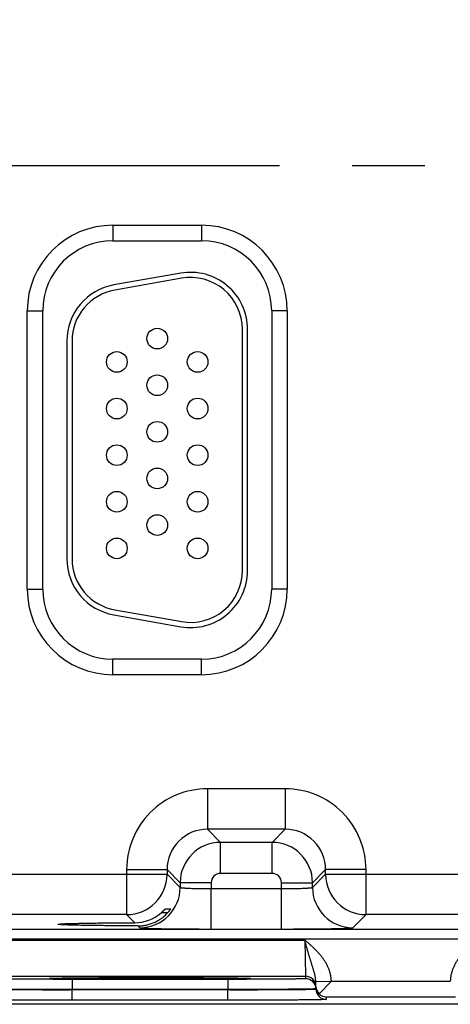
# Model space of a CAD drawing. Header units: inches. Extents: x 0 to 34, y 0 to 22.
# Tile 25 of 118: x 11 to 11.9, y 14.4 to 16.3. Entities that reach past the tile are written whole.
import ezdxf

# ---------------------------------------------------------------- set-up
doc = ezdxf.new("R2010")
doc.units = ezdxf.units.IN
doc.header["$LTSCALE"] = 1.87
doc.header["$MEASUREMENT"] = 0
doc.linetypes.add('CENTER', pattern=[0.6, 0.375, -0.075, 0.075, -0.075])
doc.layers.get('0').update_dxf_attribs({"linetype": 'CONTINUOUS'})
doc.layers.add('02___PRT_ALL_AXES', color=7, linetype='CONTINUOUS')
doc.layers.add('DIMENSIONS', color=7, linetype='CONTINUOUS')
doc.styles.get("Standard").update_dxf_attribs({"font": 'txt', "width": 0.8})
doc.dimstyles.new('DIMSTYLE_1', dxfattribs={"dimtxt": 0.125, "dimasz": 0.18, "dimexe": 0.18, "dimexo": 0.0625, "dimgap": 0.09, "dimtad": 0, "dimtih": 1, "dimtoh": 1, "dimzin": 4, "dimdsep": 46, "dimtxsty": 'STANDARD', "dimblk": '_FILLED', "dimblk1": '_FILLED', "dimblk2": '_FILLED', "dimcen": 0.09, "dimadec": 0, "dimazin": 0, "dimtp": 0.01, "dimtm": 0.01, "dimtfac": 1, "dimtofl": 0, "dimtmove": 0, "dimatfit": 3, "dimldrblk": '_FILLED', "dimfxl": 1, "dimtolj": 1, "dimtzin": 4, "dimarcsym": 0})

# ---------------------------------------------------------------- blocks, each defined once
blk = doc.blocks.new('*D13')
at = {"layer": 'DIMENSIONS', "color": 2, "linetype": 'CONTINUOUS'}
blk.add_line((12.69, 16.2021), (12.69, 18.551), dxfattribs=at)
at = {"layer": 'DIMENSIONS', "color": 2, "linetype": 'CONTINUOUS', "insert": (12.6275, 18.6135), "char_height": 0.125, "width": 1.225, "attachment_point": 1, "rotation": 90, "line_spacing_factor": 0.9}
blk.add_mtext('6.99{\\Ftxt.shx;\\W1.000000;\\H0.125000; }[177.6]', dxfattribs=at)
blk = doc.blocks.new('_FILLED')
at = {"color": 0, "linetype": 'BYBLOCK'}
blk.add_solid([(0, 0), (-1, 0.174), (-1, -0.174)], dxfattribs=at)
blk = doc.blocks.new('*D14')
at = {"layer": 'DIMENSIONS', "color": 2, "linetype": 'CONTINUOUS'}
blk.add_line((16.41, 16.2021), (16.41, 18.551), dxfattribs=at)
at = {"layer": 'DIMENSIONS', "color": 2, "linetype": 'CONTINUOUS', "insert": (16.3475, 18.6135), "char_height": 0.125, "width": 1.325, "attachment_point": 1, "rotation": 90, "line_spacing_factor": 0.9}
blk.add_mtext('10.71{\\Ftxt.shx;\\W1.000000;\\H0.125000; }[272.1]', dxfattribs=at)

msp = doc.modelspace()

# ---------------------------------------------------------------- linework, layer by layer
at = {"color": 7, "linetype": 'CONTINUOUS'}
for p, q in [((11.2095, 15.8991), (11.2095, 15.8691)), ((11.2095, 15.8991), (11.3805, 15.8991)), ((11.3805, 15.8991), (11.3805, 15.8691)), ((11.2095, 15.8691), (11.3805, 15.8691)), ((11.3404, 15.8064), (11.2114, 15.7836)), ((11.3422, 15.7965), (11.2132, 15.7738)), ((11.044, 15.1965), (11.044, 15.7335)), ((11.044, 15.7335), (11.074, 15.7335)), ((11.074, 15.1965), (11.074, 15.7335)), ((11.5461, 15.7335), (11.5161, 15.7335)), ((11.5161, 15.7335), (11.5161, 15.1965)), ((11.5461, 15.7335), (11.5461, 15.1965)), ((11.4595, 15.232), (11.4595, 15.698)), ((11.4695, 15.232), (11.4695, 15.698)), ((11.1205, 15.6753), (11.1205, 15.2548)), ((11.1305, 15.6753), (11.1305, 15.2548)), ((11.044, 15.1965), (11.074, 15.1965)), ((11.5461, 15.1965), (11.5161, 15.1965)), ((11.2132, 15.1563), (11.3422, 15.1336)), ((11.2114, 15.1465), (11.3404, 15.1237)), ((11.3805, 15.061), (11.2095, 15.061)), ((11.2095, 15.031), (11.2095, 15.061)), ((11.3805, 15.031), (11.3805, 15.061)), ((11.3805, 15.031), (11.2095, 15.031)), ((11.5422, 14.8107), (11.3919, 14.8107)), ((11.3919, 14.8107), (11.3919, 14.7327)), ((11.5422, 14.8107), (11.5422, 14.7327)), ((11.5422, 14.7327), (11.3919, 14.7327)), ((11.3919, 14.7327), (11.4173, 14.7073)), ((11.5422, 14.7327), (11.5168, 14.7073)), ((11.5168, 14.7073), (11.4173, 14.7073)), ((11.4173, 14.6473), (11.4173, 14.7073)), ((11.5168, 14.6473), (11.5168, 14.7073)), ((10.6902, 14.6457), (11.3139, 14.6457)), ((11.2359, 14.6547), (11.3139, 14.6547)), ((11.2359, 14.6547), (11.2359, 14.5677)), ((11.3139, 14.6547), (11.3393, 14.6293)), ((11.3139, 14.6547), (11.3139, 14.6457)), ((11.3139, 14.6457), (11.3393, 14.6203)), ((11.5168, 14.6473), (11.4173, 14.6473)), ((11.6202, 14.6547), (11.5948, 14.6293)), ((11.5948, 14.6203), (11.6202, 14.6457)), ((11.6982, 14.6547), (11.6202, 14.6547)), ((11.6202, 14.6457), (11.6202, 14.6547)), ((11.6202, 14.6457), (12.2439, 14.6457)), ((11.6982, 14.5677), (11.6982, 14.6547)), ((11.3993, 14.6293), (11.3393, 14.6293)), ((11.3393, 14.6293), (11.3393, 14.6203)), ((11.3993, 14.6293), (11.3993, 14.6179)), ((11.5348, 14.6293), (11.5948, 14.6293)), ((11.5348, 14.6179), (11.5348, 14.6293)), ((11.5948, 14.6203), (11.5948, 14.6293)), ((11.3993, 14.6179), (11.5348, 14.6179)), ((11.3993, 14.5399), (11.3993, 14.6179)), ((11.5348, 14.5399), (11.5348, 14.6179)), ((11.2359, 14.5677), (10.7682, 14.5677)), ((11.2515, 14.5521), (11.2359, 14.5677)), ((11.3149, 14.5711), (11.3025, 14.5711)), ((11.3106, 14.5789), (11.3209, 14.5789)), ((11.6728, 14.5423), (11.6982, 14.5677)), ((12.1659, 14.5677), (11.6982, 14.5677)), ((11.1039, 14.549), (11.1039, 14.5491)), ((11.2576, 14.546), (11.2613, 14.5423)), ((9.9195, 14.5399), (17.3177, 14.5399)), ((11.3993, 14.5399), (11.5348, 14.5399)), ((9.9195, 14.5208), (17.3177, 14.5208)), ((10.9822, 14.5187), (11.5798, 14.5187)), ((11.5798, 14.5187), (11.5814, 14.4487)), ((10.9807, 14.4487), (11.5814, 14.4487)), ((11.0873, 14.4445), (11.0895, 14.4448)), ((11.0896, 14.4448), (11.0897, 14.4448)), ((11.0897, 14.4448), (11.0899, 14.4448)), ((11.0899, 14.4448), (11.0901, 14.4448)), ((11.0901, 14.4448), (11.0904, 14.4448)), ((11.0904, 14.4448), (11.0907, 14.4448)), ((11.0907, 14.4448), (11.0913, 14.4449)), ((11.0913, 14.4449), (11.0921, 14.4449)), ((11.0921, 14.4449), (11.0934, 14.445)), ((11.0934, 14.445), (11.0949, 14.445)), ((11.0949, 14.445), (11.0974, 14.4451)), ((11.0974, 14.4451), (11.1004, 14.4452)), ((11.1004, 14.4452), (11.1041, 14.4452)), ((11.1041, 14.4452), (11.1084, 14.4453)), ((11.1084, 14.4453), (11.1137, 14.4454)), ((11.1137, 14.4454), (11.12, 14.4455)), ((11.12, 14.4455), (11.1259, 14.4456)), ((11.1259, 14.4456), (11.1326, 14.4456)), ((11.4314, 14.4427), (11.1307, 14.4427)), ((11.1307, 14.4427), (11.1307, 14.4229)), ((11.1326, 14.4456), (11.1405, 14.4457)), ((11.1405, 14.4457), (11.1501, 14.4458)), ((11.1501, 14.4458), (11.1588, 14.4459)), ((11.1588, 14.4459), (11.169, 14.4459)), ((11.169, 14.4459), (11.1814, 14.446)), ((11.1814, 14.446), (11.1962, 14.4461)), ((11.1962, 14.4461), (11.2073, 14.4461)), ((11.2073, 14.4461), (11.219, 14.4461)), ((11.219, 14.4461), (11.2308, 14.4462)), ((11.2308, 14.4462), (11.2427, 14.4462)), ((11.2427, 14.4462), (11.2549, 14.4462)), ((11.2549, 14.4462), (11.2671, 14.4462)), ((11.2671, 14.4462), (11.2795, 14.4462)), ((11.2795, 14.4462), (11.2918, 14.4462)), ((11.2918, 14.4462), (11.304, 14.4462)), ((11.304, 14.4462), (11.3162, 14.4462)), ((11.3162, 14.4462), (11.3283, 14.4462)), ((11.3283, 14.4462), (11.3401, 14.4462)), ((11.3401, 14.4462), (11.3517, 14.4461)), ((11.3517, 14.4461), (11.363, 14.4461)), ((11.363, 14.4461), (11.374, 14.446)), ((11.374, 14.446), (11.3846, 14.446)), ((11.3846, 14.446), (11.3948, 14.4459)), ((11.3948, 14.4459), (11.4045, 14.4459)), ((11.4045, 14.4459), (11.4138, 14.4458)), ((11.4138, 14.4458), (11.4221, 14.4457)), ((11.4221, 14.4457), (11.4291, 14.4456)), ((11.4291, 14.4456), (11.4375, 14.4455)), ((11.4314, 14.4427), (11.4314, 14.4229)), ((11.4375, 14.4455), (11.4443, 14.4455)), ((11.4443, 14.4455), (11.4497, 14.4454)), ((11.4497, 14.4454), (11.4541, 14.4453)), ((11.4541, 14.4453), (11.4578, 14.4452)), ((11.4578, 14.4452), (11.4617, 14.4452)), ((11.4617, 14.4452), (11.4647, 14.4451)), ((11.4647, 14.4451), (11.4671, 14.445)), ((11.4671, 14.445), (11.4689, 14.445)), ((11.4689, 14.445), (11.47, 14.4449)), ((11.47, 14.4449), (11.4709, 14.4449)), ((11.4709, 14.4449), (11.4714, 14.4448)), ((11.4714, 14.4448), (11.4717, 14.4448)), ((11.4717, 14.4448), (11.472, 14.4448)), ((11.472, 14.4448), (11.4723, 14.4448)), ((11.4726, 14.4448), (11.4748, 14.4445)), ((11.5814, 14.4487), (11.5814, 14.444)), ((11.6012, 14.4384), (11.6311, 14.4389)), ((11.6014, 14.4287), (11.6012, 14.4384)), ((11.6075, 14.4148), (11.6312, 14.439)), ((11.6312, 14.439), (11.8609, 14.439)), ((11.4314, 14.4229), (11.1307, 14.4229)), ((11.1307, 14.4229), (11.1307, 14.4222)), ((11.4314, 14.4222), (11.1307, 14.4222)), ((11.1307, 14.4023), (11.1307, 14.4222)), ((11.4314, 14.4229), (11.4314, 14.4222)), ((11.4314, 14.4023), (11.4314, 14.4222)), ((11.6014, 14.4287), (11.6014, 14.4244)), ((11.6014, 14.4287), (11.6014, 14.4236)), ((11.6014, 14.4244), (11.6014, 14.4236)), ((17.522, 14.3945), (8.5321, 14.3945)), ((11.4314, 14.4023), (11.1307, 14.4023)), ((11.6214, 14.409), (11.8707, 14.409)), ((11.6214, 14.409), (11.6214, 14.404))]:
    msp.add_line(p, q, dxfattribs=at)
for points in [[(11.0895, 14.4448), (11.0895, 14.4448), (11.0895, 14.4448), (11.0895, 14.4448), (11.0896, 14.4448)], [(11.4723, 14.4448), (11.4724, 14.4448), (11.4725, 14.4448), (11.4725, 14.4448), (11.4725, 14.4448)]]:
    msp.add_lwpolyline(points, dxfattribs=at)
for centre in [(11.295, 15.68), (11.217, 15.635), (11.373, 15.635), (11.295, 15.59), (11.217, 15.545), (11.373, 15.545), (11.295, 15.5), (11.217, 15.455), (11.373, 15.455), (11.295, 15.41), (11.217, 15.365), (11.373, 15.365), (11.295, 15.32), (11.217, 15.275), (11.373, 15.275)]:
    msp.add_circle(centre, 0.02, dxfattribs=at)
for centre, radius, start, end in [((11.2095, 15.7335), 0.1655, 90, 180), ((11.3805, 15.7335), 0.1655, 0, 90), ((11.2095, 15.7335), 0.1355, 90, 180), ((11.3805, 15.7335), 0.1355, 0, 90), ((11.3595, 15.698), 0.11, 0, 100), ((11.2305, 15.6753), 0.11, 100, 180), ((11.3595, 15.698), 0.1, 0, 100), ((11.2305, 15.6753), 0.1, 100, 180), ((11.2305, 15.2548), 0.11, 180, 260), ((11.2305, 15.2548), 0.1, 180, 260), ((11.3595, 15.232), 0.11, 260, 360), ((11.3595, 15.232), 0.1, 260, 360), ((11.2095, 15.1965), 0.1655, 180, 270), ((11.2095, 15.1965), 0.1355, 180, 270), ((11.3805, 15.1965), 0.1655, 270, 360), ((11.3805, 15.1965), 0.1355, 270, 360), ((11.3919, 14.6547), 0.156, 89.9966, 180.0034), ((11.5422, 14.6547), 0.156, 359.9966, 90.0034), ((11.3919, 14.6547), 0.0779, 89.9712, 180.0288), ((11.5422, 14.6547), 0.0779, 359.9712, 90.0288), ((11.4173, 14.6293), 0.078, 90.0148, 179.9847), ((11.5168, 14.6293), 0.078, 0.0148, 89.9847), ((11.2359, 14.6457), 0.078, 270.0209, 359.9791), ((11.4173, 14.6293), 0.018, 89.9966, 180.0034), ((11.5168, 14.6293), 0.018, 359.9966, 90.0034), ((11.6982, 14.6457), 0.078, 180.0209, 269.9791), ((11.2613, 14.6203), 0.078, 270.0209, 359.9791), ((11.6728, 14.6203), 0.078, 180.0209, 269.9791), ((11.2512, 14.6307), 0.0786, 270.1955, 310.6953), ((11.0941, 14.3645), 0.0805, 93.134, 93.2793), ((11.4679, 14.3626), 0.0823, 86.725, 86.8642), ((11.5814, 14.4287), 0.02, 1.0013, 90.0012), ((11.5814, 14.424), 0.02, 1.0013, 90.0012), ((11.6211, 14.429), 0.0197, 181.0601, 226.228), ((11.6214, 14.424), 0.02, 181.0013, 270.0012), ((11.6216, 14.4292), 0.0202, 225.4064, 269.3134)]:
    msp.add_arc(centre, radius, start, end, dxfattribs=at)
for points, knots in [([(11.3393, 14.6203), (11.3393, 14.6203), (11.3393, 14.6202), (11.3394, 14.6202), (11.3394, 14.6202), (11.3394, 14.6201), (11.3395, 14.6201), (11.3397, 14.62), (11.3399, 14.62), (11.3401, 14.6199), (11.3403, 14.6199), (11.3406, 14.6198), (11.3409, 14.6198), (11.3414, 14.6197), (11.3421, 14.6196), (11.3431, 14.6195), (11.3442, 14.6194), (11.3454, 14.6193), (11.3467, 14.6192), (11.3482, 14.6191), (11.3498, 14.619), (11.3515, 14.6189), (11.354, 14.6187), (11.3573, 14.6186), (11.3617, 14.6184), (11.3664, 14.6183), (11.3713, 14.6182), (11.3766, 14.6181), (11.3821, 14.618), (11.3877, 14.618), (11.3935, 14.6179), (11.3973, 14.6179), (11.3993, 14.6179)], [0, 0, 0, 0, 0.001207, 0.001961, 0.002833, 0.003829, 0.004956, 0.007611, 0.010815, 0.014577, 0.018901, 0.023788, 0.029239, 0.035252, 0.048955, 0.064875, 0.082979, 0.103229, 0.125579, 0.14998, 0.176375, 0.204704, 0.2349, 0.300613, 0.372901, 0.451088, 0.534441, 0.622178, 0.713474, 0.807469, 0.903279, 1, 1, 1, 1]), ([(11.5348, 14.6179), (11.5368, 14.6179), (11.5406, 14.6179), (11.5464, 14.618), (11.552, 14.618), (11.5575, 14.6181), (11.5627, 14.6182), (11.5677, 14.6183), (11.5724, 14.6184), (11.5768, 14.6186), (11.5801, 14.6187), (11.5826, 14.6189), (11.5843, 14.619), (11.5859, 14.6191), (11.5874, 14.6192), (11.5887, 14.6193), (11.5899, 14.6194), (11.591, 14.6195), (11.592, 14.6196), (11.5927, 14.6197), (11.5932, 14.6198), (11.5935, 14.6198), (11.5938, 14.6199), (11.594, 14.6199), (11.5942, 14.62), (11.5944, 14.62), (11.5946, 14.6201), (11.5946, 14.6201), (11.5947, 14.6202), (11.5947, 14.6202), (11.5948, 14.6202), (11.5948, 14.6203), (11.5948, 14.6203)], [0, 0, 0, 0, 0.096721, 0.192531, 0.286526, 0.377822, 0.465559, 0.548912, 0.627099, 0.699387, 0.7651, 0.795296, 0.823625, 0.85002, 0.874421, 0.896771, 0.917021, 0.935125, 0.951045, 0.964748, 0.970761, 0.976212, 0.981099, 0.985423, 0.989185, 0.992389, 0.995044, 0.996171, 0.997167, 0.998039, 0.998793, 1, 1, 1, 1]), ([(11.2576, 14.546), (11.259, 14.546), (11.2616, 14.546), (11.2657, 14.5463), (11.2697, 14.5469), (11.2737, 14.5476), (11.2776, 14.5485), (11.2828, 14.55), (11.2891, 14.5524), (11.2951, 14.5555), (11.2997, 14.5583), (11.3031, 14.5605), (11.3063, 14.563), (11.3093, 14.5656), (11.3122, 14.5683), (11.3141, 14.5702), (11.315, 14.5712)], [0, 0, 0, 0, 0.062323, 0.124811, 0.187429, 0.250137, 0.312899, 0.37568, 0.501127, 0.626327, 0.688819, 0.751218, 0.813527, 0.875752, 0.937904, 1, 1, 1, 1]), ([(11.3025, 14.5711), (11.303, 14.5715), (11.3037, 14.5722), (11.3047, 14.573), (11.3054, 14.5737), (11.306, 14.5743), (11.3067, 14.5749), (11.3073, 14.5755), (11.3079, 14.5761), (11.3084, 14.5767), (11.3088, 14.5771), (11.3091, 14.5774), (11.3094, 14.5777), (11.3096, 14.5779), (11.3098, 14.5781), (11.3099, 14.5782), (11.3101, 14.5784), (11.3102, 14.5786), (11.3103, 14.5787), (11.3104, 14.5787), (11.3105, 14.5788), (11.3105, 14.5788), (11.3105, 14.5788), (11.3106, 14.5789), (11.3106, 14.5789), (11.3106, 14.5789), (11.3106, 14.5789), (11.3106, 14.5789), (11.3106, 14.5789)], [0, 0, 0, 0, 0.173069, 0.25813, 0.341741, 0.4235, 0.502943, 0.579537, 0.652667, 0.721616, 0.785552, 0.815343, 0.843507, 0.869898, 0.894362, 0.916736, 0.936847, 0.954515, 0.969555, 0.976033, 0.981784, 0.986788, 0.991023, 0.994469, 0.997113, 0.998946, 0.999565, 1, 1, 1, 1]), ([(11.3209, 14.5789), (11.3209, 14.5789), (11.3209, 14.5789), (11.3209, 14.5789), (11.3209, 14.5789), (11.3209, 14.5789), (11.3209, 14.5789), (11.3209, 14.5789), (11.3209, 14.5789), (11.3209, 14.5788), (11.3209, 14.5788), (11.3209, 14.5788), (11.3209, 14.5788), (11.3208, 14.5787), (11.3208, 14.5786), (11.3207, 14.5785), (11.3206, 14.5784), (11.3206, 14.5783), (11.3204, 14.5781), (11.3202, 14.5778), (11.3199, 14.5773), (11.3196, 14.5768), (11.3192, 14.5763), (11.3188, 14.5757), (11.3183, 14.5751), (11.3178, 14.5745), (11.3173, 14.5739), (11.3168, 14.5732), (11.316, 14.5723), (11.3154, 14.5717), (11.315, 14.5712)], [0, 0, 0, 0, 0.000305, 0.000608, 0.00102, 0.00159, 0.002336, 0.003265, 0.004379, 0.005679, 0.008833, 0.01272, 0.01733, 0.022647, 0.035343, 0.050685, 0.059305, 0.068538, 0.088768, 0.13583, 0.190835, 0.25281, 0.320857, 0.394157, 0.471967, 0.553615, 0.638494, 0.726053, 0.815791, 1, 1, 1, 1]), ([(11.1039, 14.5491), (11.1039, 14.5491), (11.1039, 14.5491), (11.1039, 14.5491), (11.1039, 14.5491), (11.104, 14.5492), (11.1041, 14.5492), (11.1042, 14.5492), (11.1043, 14.5493), (11.1045, 14.5493), (11.1047, 14.5493), (11.1051, 14.5494), (11.1055, 14.5495), (11.1061, 14.5495), (11.1068, 14.5496), (11.1075, 14.5497), (11.1086, 14.5498), (11.1103, 14.5499), (11.1125, 14.55), (11.115, 14.5501), (11.1179, 14.5503), (11.121, 14.5504), (11.1245, 14.5505), (11.1282, 14.5506), (11.1323, 14.5507), (11.1366, 14.5508), (11.1412, 14.5509), (11.1461, 14.551), (11.1512, 14.5511), (11.1586, 14.5513), (11.1683, 14.5514), (11.1806, 14.5516), (11.1937, 14.5517), (11.2074, 14.5519), (11.2217, 14.552), (11.2365, 14.552), (11.2465, 14.5521), (11.2515, 14.5521)], [0, 0, 0, 0, 0.000271, 0.000441, 0.00064, 0.001129, 0.00175, 0.002505, 0.003398, 0.004429, 0.0056, 0.008361, 0.011682, 0.015562, 0.02, 0.024995, 0.030544, 0.043297, 0.058244, 0.075364, 0.09464, 0.116043, 0.139519, 0.165015, 0.192474, 0.221841, 0.253063, 0.286084, 0.32085, 0.357303, 0.434997, 0.518522, 0.607216, 0.70042, 0.797459, 0.897581, 1, 1, 1, 1]), ([(11.2576, 14.546), (11.2524, 14.546), (11.2421, 14.546), (11.2267, 14.5461), (11.2119, 14.5462), (11.1975, 14.5463), (11.1839, 14.5465), (11.171, 14.5466), (11.1608, 14.5468), (11.1532, 14.5469), (11.1478, 14.547), (11.1427, 14.5471), (11.1379, 14.5472), (11.1333, 14.5473), (11.1291, 14.5475), (11.1252, 14.5476), (11.1215, 14.5477), (11.1183, 14.5478), (11.1153, 14.5479), (11.1127, 14.5481), (11.1107, 14.5482), (11.1093, 14.5483), (11.1083, 14.5484), (11.1075, 14.5484), (11.1067, 14.5485), (11.1061, 14.5486), (11.1056, 14.5486), (11.1052, 14.5487), (11.105, 14.5487), (11.1048, 14.5487), (11.1046, 14.5488), (11.1044, 14.5488), (11.1043, 14.5488), (11.1041, 14.5489), (11.104, 14.5489), (11.104, 14.5489), (11.1039, 14.549), (11.1039, 14.549), (11.1039, 14.549), (11.1039, 14.549), (11.1039, 14.549), (11.1039, 14.549), (11.1039, 14.549)], [0, 0, 0, 0, 0.101866, 0.20169, 0.298653, 0.391946, 0.480843, 0.564654, 0.642687, 0.67932, 0.714258, 0.747442, 0.778812, 0.808312, 0.835885, 0.861473, 0.885019, 0.906465, 0.925756, 0.942856, 0.957747, 0.964357, 0.970408, 0.975897, 0.980822, 0.985181, 0.988973, 0.990656, 0.992197, 0.993595, 0.994851, 0.995965, 0.996937, 0.997769, 0.998462, 0.999019, 0.999249, 0.999447, 0.999617, 0.999761, 0.999886, 1, 1, 1, 1]), ([(11.2613, 14.5423), (11.2613, 14.5423), (11.2613, 14.5423), (11.2613, 14.5423), (11.2614, 14.5422), (11.2615, 14.5422), (11.2616, 14.5422), (11.2617, 14.5422), (11.2619, 14.5421), (11.2622, 14.5421), (11.2626, 14.542), (11.2631, 14.542), (11.2637, 14.5419), (11.2644, 14.5418), (11.2651, 14.5418), (11.2659, 14.5417), (11.2668, 14.5417), (11.2682, 14.5416), (11.2701, 14.5415), (11.2726, 14.5414), (11.2754, 14.5413), (11.2784, 14.5412), (11.2818, 14.5411), (11.2855, 14.541), (11.2894, 14.5409), (11.2935, 14.5408), (11.298, 14.5407), (11.3043, 14.5406), (11.3128, 14.5405), (11.3236, 14.5403), (11.3351, 14.5402), (11.3472, 14.5401), (11.3598, 14.54), (11.3727, 14.54), (11.3859, 14.5399), (11.3948, 14.5399), (11.3993, 14.5399)], [0, 0, 0, 0, 0.000163, 0.000356, 0.000837, 0.001454, 0.002211, 0.003109, 0.004151, 0.006666, 0.009759, 0.013431, 0.01768, 0.022505, 0.027903, 0.033872, 0.040409, 0.047509, 0.063386, 0.081466, 0.101706, 0.124061, 0.148477, 0.174898, 0.203262, 0.233501, 0.265545, 0.299319, 0.371734, 0.450065, 0.533574, 0.621476, 0.712942, 0.807113, 0.9031, 1, 1, 1, 1]), ([(11.5348, 14.5399), (11.5393, 14.5399), (11.5482, 14.5399), (11.5614, 14.54), (11.5743, 14.54), (11.5869, 14.5401), (11.599, 14.5402), (11.6105, 14.5403), (11.6213, 14.5405), (11.6298, 14.5406), (11.6361, 14.5407), (11.6406, 14.5408), (11.6447, 14.5409), (11.6486, 14.541), (11.6523, 14.5411), (11.6556, 14.5412), (11.6587, 14.5413), (11.6615, 14.5414), (11.664, 14.5415), (11.6659, 14.5416), (11.6673, 14.5417), (11.6682, 14.5417), (11.669, 14.5418), (11.6697, 14.5418), (11.6704, 14.5419), (11.671, 14.542), (11.6715, 14.542), (11.6719, 14.5421), (11.6722, 14.5421), (11.6724, 14.5422), (11.6725, 14.5422), (11.6726, 14.5422), (11.6727, 14.5422), (11.6728, 14.5423), (11.6728, 14.5423), (11.6728, 14.5423), (11.6728, 14.5423)], [0, 0, 0, 0, 0.0969, 0.192887, 0.287058, 0.378524, 0.466426, 0.549935, 0.628266, 0.700681, 0.734455, 0.766499, 0.796738, 0.825102, 0.851523, 0.875939, 0.898294, 0.918534, 0.936614, 0.952491, 0.959591, 0.966128, 0.972097, 0.977495, 0.98232, 0.986569, 0.990241, 0.993334, 0.995849, 0.996891, 0.997789, 0.998546, 0.999163, 0.999644, 0.999837, 1, 1, 1, 1]), ([(11.6012, 14.4384), (11.6012, 14.4401), (11.601, 14.4426), (11.6005, 14.4459), (11.6001, 14.4483), (11.5996, 14.4508), (11.599, 14.4531), (11.5984, 14.4555), (11.5977, 14.4579), (11.597, 14.4603), (11.5963, 14.4626), (11.5956, 14.465), (11.5948, 14.4674), (11.5941, 14.4697), (11.5933, 14.4721), (11.5926, 14.4746), (11.5918, 14.477), (11.5911, 14.4795), (11.5903, 14.482), (11.5895, 14.4845), (11.5888, 14.487), (11.588, 14.4895), (11.5873, 14.4921), (11.5865, 14.4947), (11.5859, 14.4969), (11.5854, 14.4986), (11.585, 14.4999), (11.5846, 14.5013), (11.5839, 14.5039), (11.5832, 14.5066), (11.5824, 14.5093), (11.582, 14.5106), (11.5817, 14.512), (11.5812, 14.5137), (11.5806, 14.516), (11.5801, 14.5178), (11.5798, 14.5187)], [0, 0, 0, 0, 0.060519, 0.090456, 0.12022, 0.149856, 0.179403, 0.208908, 0.238413, 0.267957, 0.29758, 0.327319, 0.357204, 0.387263, 0.417523, 0.448002, 0.478718, 0.509678, 0.540889, 0.572359, 0.604087, 0.636062, 0.668279, 0.700727, 0.733393, 0.749801, 0.766256, 0.782756, 0.799299, 0.865835, 0.882545, 0.899279, 0.916034, 0.932806, 0.966389, 1, 1, 1, 1]), ([(11.6312, 14.439), (11.6312, 14.4395), (11.6312, 14.4405), (11.6311, 14.4421), (11.631, 14.4436), (11.6308, 14.4451), (11.6306, 14.4466), (11.6303, 14.4487), (11.6299, 14.4512), (11.6292, 14.4541), (11.6281, 14.4581), (11.6264, 14.4629), (11.624, 14.4685), (11.6211, 14.4739), (11.6184, 14.4783), (11.6161, 14.4816), (11.6144, 14.4841), (11.6125, 14.4866), (11.6106, 14.4889), (11.6086, 14.4913), (11.6066, 14.4936), (11.6045, 14.4958), (11.6024, 14.498), (11.6002, 14.5002), (11.5973, 14.5031), (11.5936, 14.5066), (11.5891, 14.5107), (11.5845, 14.5147), (11.5814, 14.5174), (11.5798, 14.5187)], [0, 0, 0, 0, 0.015626, 0.031252, 0.046878, 0.062505, 0.078131, 0.093757, 0.125007, 0.156258, 0.187508, 0.249997, 0.312488, 0.374981, 0.437476, 0.468727, 0.499979, 0.53123, 0.562482, 0.593733, 0.624985, 0.656237, 0.687489, 0.71874, 0.749992, 0.812494, 0.874996, 0.937498, 1, 1, 1, 1]), ([(11.9122, 14.5187), (11.9107, 14.5174), (11.9076, 14.5147), (11.903, 14.5107), (11.8985, 14.5066), (11.8948, 14.5031), (11.8918, 14.5002), (11.8897, 14.498), (11.8876, 14.4958), (11.8855, 14.4936), (11.8835, 14.4913), (11.8815, 14.4889), (11.8796, 14.4866), (11.8777, 14.4841), (11.8759, 14.4816), (11.8736, 14.4783), (11.871, 14.4739), (11.8681, 14.4685), (11.8657, 14.4629), (11.864, 14.4581), (11.8629, 14.4541), (11.8622, 14.4512), (11.8618, 14.4487), (11.8615, 14.4466), (11.8613, 14.4451), (11.8611, 14.4436), (11.861, 14.4421), (11.8609, 14.4405), (11.8609, 14.4395), (11.8609, 14.439)], [0, 0, 0, 0, 0.062502, 0.125004, 0.187506, 0.250008, 0.28126, 0.312511, 0.343763, 0.375015, 0.406267, 0.437518, 0.46877, 0.500021, 0.531273, 0.562524, 0.625019, 0.687512, 0.750003, 0.812492, 0.843742, 0.874993, 0.906243, 0.921869, 0.937495, 0.953122, 0.968748, 0.984374, 1, 1, 1, 1]), ([(11.1307, 14.4427), (11.1258, 14.4427), (11.116, 14.4427), (11.1015, 14.4427), (11.0873, 14.4428), (11.0735, 14.4428), (11.0602, 14.4429), (11.0476, 14.4429), (11.0376, 14.443), (11.03, 14.443), (11.0247, 14.4431), (11.0196, 14.4431), (11.0148, 14.4432), (11.0103, 14.4432), (11.0061, 14.4433), (11.0021, 14.4433), (10.9985, 14.4434), (10.9952, 14.4435), (10.9922, 14.4435), (10.9899, 14.4436), (10.9883, 14.4436), (10.9872, 14.4436), (10.9862, 14.4437), (10.9852, 14.4437), (10.9844, 14.4437), (10.9836, 14.4438), (10.9829, 14.4438), (10.9823, 14.4438), (10.9819, 14.4438), (10.9814, 14.4439), (10.9812, 14.4439), (10.981, 14.4439), (10.9809, 14.4439), (10.9808, 14.444), (10.9808, 14.444), (10.9808, 14.444), (10.9807, 14.444), (10.9807, 14.444), (10.9807, 14.444), (10.9807, 14.444), (10.9807, 14.444), (10.9807, 14.444)], [0, 0, 0, 0, 0.097998, 0.195053, 0.29023, 0.382613, 0.471311, 0.555471, 0.634282, 0.671442, 0.706984, 0.740823, 0.772877, 0.80307, 0.831327, 0.857582, 0.881771, 0.903837, 0.923725, 0.941388, 0.949372, 0.956785, 0.963621, 0.969877, 0.97555, 0.980635, 0.985131, 0.989034, 0.992342, 0.995055, 0.99717, 0.998004, 0.99869, 0.998977, 0.999227, 0.999441, 0.999618, 0.999761, 0.999819, 0.999869, 1, 1, 1, 1]), ([(11.4748, 14.4445), (11.4748, 14.4445), (11.4748, 14.4445), (11.4748, 14.4445), (11.4748, 14.4445), (11.4747, 14.4445), (11.4747, 14.4445), (11.4747, 14.4445), (11.4746, 14.4445), (11.4746, 14.4445), (11.4745, 14.4445), (11.4744, 14.4444), (11.4742, 14.4444), (11.474, 14.4444), (11.4738, 14.4444), (11.4736, 14.4444), (11.4732, 14.4443), (11.4726, 14.4443), (11.4719, 14.4443), (11.471, 14.4442), (11.47, 14.4442), (11.4689, 14.4441), (11.4677, 14.4441), (11.4664, 14.4441), (11.4649, 14.444), (11.4634, 14.444), (11.4617, 14.4439), (11.4593, 14.4439), (11.456, 14.4438), (11.4517, 14.4437), (11.447, 14.4437), (11.442, 14.4436), (11.4365, 14.4435), (11.4306, 14.4435), (11.4244, 14.4434), (11.4179, 14.4434), (11.411, 14.4433), (11.4012, 14.4432), (11.3883, 14.4431), (11.372, 14.4431), (11.3549, 14.443), (11.3371, 14.4429), (11.3187, 14.4429), (11.3, 14.4429), (11.281, 14.4429), (11.2621, 14.4429), (11.2434, 14.4429), (11.225, 14.4429), (11.2072, 14.443), (11.19, 14.4431), (11.1738, 14.4431), (11.1609, 14.4432), (11.1511, 14.4433), (11.1442, 14.4434), (11.1377, 14.4434), (11.1314, 14.4435), (11.1256, 14.4435), (11.1201, 14.4436), (11.115, 14.4437), (11.1104, 14.4437), (11.1061, 14.4438), (11.1028, 14.4439), (11.1004, 14.4439), (11.0987, 14.444), (11.0971, 14.444), (11.0957, 14.4441), (11.0944, 14.4441), (11.0932, 14.4441), (11.0921, 14.4442), (11.0911, 14.4442), (11.0902, 14.4443), (11.0895, 14.4443), (11.0889, 14.4443), (11.0885, 14.4444), (11.0883, 14.4444), (11.088, 14.4444), (11.0878, 14.4444), (11.0877, 14.4444), (11.0876, 14.4445), (11.0875, 14.4445), (11.0874, 14.4445), (11.0874, 14.4445), (11.0874, 14.4445), (11.0873, 14.4445), (11.0873, 14.4445), (11.0873, 14.4445), (11.0873, 14.4445), (11.0873, 14.4445), (11.0873, 14.4445)], [0, 0, 0, 0, 0.000029, 0.000048, 0.00007, 0.000126, 0.000199, 0.00029, 0.000399, 0.000526, 0.000672, 0.001019, 0.00144, 0.001936, 0.002507, 0.003152, 0.003871, 0.005534, 0.007493, 0.009747, 0.012296, 0.015139, 0.018272, 0.021696, 0.025406, 0.029403, 0.033683, 0.038243, 0.048196, 0.059236, 0.071337, 0.084468, 0.098599, 0.113695, 0.129721, 0.146639, 0.164407, 0.182984, 0.22238, 0.264445, 0.308776, 0.354949, 0.402517, 0.451023, 0.5, 0.548977, 0.597482, 0.645051, 0.691224, 0.735555, 0.77762, 0.817015, 0.835593, 0.853361, 0.870279, 0.886305, 0.901401, 0.915532, 0.928663, 0.940764, 0.951804, 0.961757, 0.966317, 0.970597, 0.974594, 0.978304, 0.981728, 0.984861, 0.987703, 0.990253, 0.992507, 0.994466, 0.996129, 0.996848, 0.997493, 0.998064, 0.998559, 0.998981, 0.999328, 0.999474, 0.999601, 0.99971, 0.999801, 0.999874, 0.99993, 0.999952, 0.999971, 1, 1, 1, 1]), ([(11.0897, 14.4448), (11.0899, 14.4448), (11.0905, 14.4449), (11.0916, 14.4449), (11.0933, 14.445), (11.0955, 14.445), (11.0982, 14.4451), (11.1011, 14.4452), (11.1045, 14.4452), (11.1082, 14.4453), (11.1137, 14.4454), (11.1215, 14.4455), (11.1317, 14.4456), (11.1431, 14.4457), (11.1556, 14.4458), (11.1691, 14.4459), (11.1886, 14.446), (11.2147, 14.4461), (11.2474, 14.4462), (11.281, 14.4462), (11.3147, 14.4462), (11.3474, 14.4461), (11.3734, 14.446), (11.393, 14.4459), (11.4065, 14.4458), (11.419, 14.4457), (11.4304, 14.4456), (11.4406, 14.4455), (11.4484, 14.4454), (11.4539, 14.4453), (11.4576, 14.4452), (11.4609, 14.4452), (11.4639, 14.4451), (11.4665, 14.445), (11.4688, 14.445), (11.4705, 14.4449), (11.4716, 14.4449), (11.4721, 14.4448), (11.4724, 14.4448)], [0, 0, 0, 0, 0.001882, 0.004006, 0.008977, 0.014904, 0.021775, 0.029579, 0.0383, 0.047922, 0.058425, 0.081989, 0.108807, 0.138673, 0.171358, 0.206603, 0.244134, 0.324867, 0.411051, 0.500002, 0.588952, 0.675136, 0.755869, 0.793399, 0.828645, 0.861329, 0.891195, 0.918013, 0.941576, 0.952079, 0.961701, 0.970422, 0.978226, 0.985097, 0.991023, 0.995994, 0.998118, 1, 1, 1, 1]), ([(11.5814, 14.444), (11.5814, 14.444), (11.5814, 14.444), (11.5814, 14.444), (11.5814, 14.444), (11.5813, 14.444), (11.5813, 14.444), (11.5813, 14.444), (11.5812, 14.444), (11.5812, 14.4439), (11.5811, 14.4439), (11.5809, 14.4439), (11.5806, 14.4439), (11.5802, 14.4438), (11.5797, 14.4438), (11.5791, 14.4438), (11.5785, 14.4438), (11.5777, 14.4437), (11.5769, 14.4437), (11.5759, 14.4437), (11.5749, 14.4436), (11.5738, 14.4436), (11.5721, 14.4436), (11.5699, 14.4435), (11.5669, 14.4435), (11.5636, 14.4434), (11.5599, 14.4433), (11.556, 14.4433), (11.5518, 14.4432), (11.5473, 14.4432), (11.5424, 14.4431), (11.5374, 14.4431), (11.532, 14.443), (11.5245, 14.443), (11.5145, 14.4429), (11.5019, 14.4429), (11.4886, 14.4428), (11.4748, 14.4428), (11.4606, 14.4427), (11.4461, 14.4427), (11.4363, 14.4427), (11.4314, 14.4427)], [0, 0, 0, 0, 0.000131, 0.000181, 0.000239, 0.000382, 0.000559, 0.000773, 0.001023, 0.00131, 0.001996, 0.00283, 0.004945, 0.007658, 0.010966, 0.014869, 0.019365, 0.02445, 0.030123, 0.036379, 0.043215, 0.050628, 0.058612, 0.076275, 0.096163, 0.118229, 0.142418, 0.168673, 0.19693, 0.227123, 0.259177, 0.293016, 0.328558, 0.365718, 0.444529, 0.528689, 0.617387, 0.70977, 0.804947, 0.902002, 1, 1, 1, 1]), ([(11.1307, 14.4229), (11.1251, 14.4229), (11.1141, 14.4229), (11.0976, 14.423), (11.0815, 14.423), (11.0658, 14.4231), (11.0508, 14.4232), (11.0365, 14.4233), (11.0252, 14.4233), (11.0166, 14.4234), (11.0106, 14.4235), (11.0048, 14.4235), (10.9994, 14.4236), (10.9943, 14.4236), (10.9895, 14.4237), (10.985, 14.4237), (10.9809, 14.4238), (10.9771, 14.4238), (10.9742, 14.4239), (10.9721, 14.4239), (10.9707, 14.424), (10.9693, 14.424), (10.968, 14.424), (10.9669, 14.424), (10.9658, 14.4241), (10.9649, 14.4241), (10.964, 14.4241), (10.9632, 14.4242), (10.9626, 14.4242), (10.9621, 14.4242), (10.9617, 14.4242), (10.9615, 14.4242), (10.9613, 14.4243), (10.9612, 14.4243), (10.961, 14.4243), (10.9609, 14.4243), (10.9609, 14.4243), (10.9608, 14.4243), (10.9608, 14.4243), (10.9607, 14.4243), (10.9607, 14.4243), (10.9607, 14.4243), (10.9607, 14.4244), (10.9607, 14.4244), (10.9607, 14.4244), (10.9607, 14.4244)], [0, 0, 0, 0, 0.098003, 0.195063, 0.290244, 0.382632, 0.471334, 0.555498, 0.634313, 0.671474, 0.707018, 0.740859, 0.772915, 0.803109, 0.831369, 0.857625, 0.881816, 0.903883, 0.923772, 0.932885, 0.941436, 0.949421, 0.956833, 0.96367, 0.969926, 0.975599, 0.980684, 0.985178, 0.98908, 0.992387, 0.993817, 0.995097, 0.996228, 0.99721, 0.998042, 0.998724, 0.99901, 0.999258, 0.999469, 0.999644, 0.999782, 0.999885, 0.999924, 0.999955, 1, 1, 1, 1]), ([(11.1307, 14.4222), (11.1251, 14.4221), (11.1141, 14.4221), (11.0976, 14.4221), (11.0815, 14.4221), (11.0658, 14.4222), (11.0508, 14.4222), (11.0365, 14.4223), (11.0252, 14.4223), (11.0166, 14.4224), (11.0106, 14.4224), (11.0048, 14.4225), (10.9994, 14.4226), (10.9942, 14.4226), (10.9894, 14.4227), (10.985, 14.4227), (10.9809, 14.4228), (10.9771, 14.4229), (10.9737, 14.423), (10.9712, 14.423), (10.9693, 14.4231), (10.968, 14.4231), (10.9669, 14.4232), (10.9658, 14.4232), (10.9648, 14.4232), (10.964, 14.4233), (10.9632, 14.4233), (10.9626, 14.4234), (10.9621, 14.4234), (10.9617, 14.4234), (10.9615, 14.4235), (10.9613, 14.4235), (10.9612, 14.4235), (10.961, 14.4235), (10.9609, 14.4235), (10.9608, 14.4236), (10.9608, 14.4236), (10.9608, 14.4236), (10.9607, 14.4236), (10.9607, 14.4236), (10.9607, 14.4236), (10.9607, 14.4236), (10.9607, 14.4236), (10.9607, 14.4236)], [0, 0, 0, 0, 0.097991, 0.19504, 0.290211, 0.382588, 0.471281, 0.555436, 0.634242, 0.671399, 0.706939, 0.740776, 0.772827, 0.803017, 0.831273, 0.857526, 0.881713, 0.903776, 0.923662, 0.941325, 0.949308, 0.95672, 0.963556, 0.969812, 0.975485, 0.980571, 0.985067, 0.988972, 0.992282, 0.993714, 0.994997, 0.996131, 0.997117, 0.997954, 0.998643, 0.998932, 0.999185, 0.999402, 0.999583, 0.99973, 0.999845, 0.999931, 1, 1, 1, 1]), ([(11.6014, 14.4244), (11.6014, 14.4244), (11.6014, 14.4244), (11.6014, 14.4244), (11.6014, 14.4243), (11.6014, 14.4243), (11.6013, 14.4243), (11.6013, 14.4243), (11.6013, 14.4243), (11.6012, 14.4243), (11.6012, 14.4243), (11.6011, 14.4243), (11.6009, 14.4243), (11.6007, 14.4243), (11.6006, 14.4242), (11.6003, 14.4242), (11.6, 14.4242), (11.5995, 14.4242), (11.5988, 14.4242), (11.5981, 14.4241), (11.5972, 14.4241), (11.5963, 14.4241), (11.5952, 14.424), (11.594, 14.424), (11.5928, 14.424), (11.5914, 14.424), (11.59, 14.4239), (11.5878, 14.4239), (11.5849, 14.4238), (11.5812, 14.4238), (11.5771, 14.4237), (11.5726, 14.4237), (11.5678, 14.4236), (11.5627, 14.4236), (11.5572, 14.4235), (11.5515, 14.4235), (11.5455, 14.4234), (11.5369, 14.4233), (11.5255, 14.4233), (11.5113, 14.4232), (11.4962, 14.4231), (11.4806, 14.423), (11.4645, 14.423), (11.448, 14.4229), (11.437, 14.4229), (11.4314, 14.4229)], [0, 0, 0, 0, 0.000045, 0.000076, 0.000115, 0.000218, 0.000356, 0.000531, 0.000742, 0.00099, 0.001276, 0.001958, 0.00279, 0.003772, 0.004902, 0.006183, 0.007613, 0.01092, 0.014821, 0.019316, 0.024401, 0.030074, 0.03633, 0.043166, 0.050579, 0.058563, 0.067115, 0.076228, 0.096117, 0.118184, 0.142374, 0.168631, 0.19689, 0.227084, 0.25914, 0.292981, 0.328525, 0.365687, 0.444502, 0.528666, 0.617368, 0.709755, 0.804937, 0.901997, 1, 1, 1, 1]), ([(11.6014, 14.4236), (11.6014, 14.4236), (11.6014, 14.4236), (11.6014, 14.4236), (11.6014, 14.4236), (11.6013, 14.4236), (11.6013, 14.4236), (11.6013, 14.4236), (11.6012, 14.4236), (11.6012, 14.4235), (11.6011, 14.4235), (11.6009, 14.4235), (11.6008, 14.4235), (11.6006, 14.4235), (11.6004, 14.4234), (11.6, 14.4234), (11.5995, 14.4234), (11.5989, 14.4233), (11.5981, 14.4233), (11.5972, 14.4232), (11.5963, 14.4232), (11.5952, 14.4232), (11.594, 14.4231), (11.5928, 14.4231), (11.5909, 14.423), (11.5883, 14.423), (11.585, 14.4229), (11.5812, 14.4228), (11.5771, 14.4227), (11.5726, 14.4227), (11.5678, 14.4226), (11.5627, 14.4226), (11.5573, 14.4225), (11.5515, 14.4224), (11.5455, 14.4224), (11.5369, 14.4223), (11.5256, 14.4223), (11.5113, 14.4222), (11.4963, 14.4222), (11.4806, 14.4221), (11.4645, 14.4221), (11.448, 14.4221), (11.437, 14.4221), (11.4314, 14.4222)], [0, 0, 0, 0, 0.000069, 0.000155, 0.00027, 0.000417, 0.000598, 0.000815, 0.001068, 0.001357, 0.002046, 0.002883, 0.003869, 0.005003, 0.006286, 0.007718, 0.011028, 0.014933, 0.019429, 0.024515, 0.030187, 0.036444, 0.04328, 0.050692, 0.058675, 0.076337, 0.096224, 0.118287, 0.142474, 0.168727, 0.196982, 0.227172, 0.259224, 0.293061, 0.328601, 0.365758, 0.444564, 0.528719, 0.617412, 0.709789, 0.80496, 0.902009, 1, 1, 1, 1]), ([(11.1307, 14.4023), (11.1245, 14.4023), (11.1121, 14.4023), (11.0937, 14.4024), (11.0757, 14.4024), (11.0582, 14.4025), (11.0414, 14.4025), (11.0255, 14.4026), (11.0128, 14.4027), (11.0032, 14.4028), (10.9964, 14.4028), (10.99, 14.4029), (10.9839, 14.4029), (10.9782, 14.403), (10.9728, 14.4031), (10.9678, 14.4031), (10.9632, 14.4032), (10.9591, 14.4033), (10.9558, 14.4033), (10.9534, 14.4034), (10.9518, 14.4034), (10.9503, 14.4035), (10.9489, 14.4035), (10.9476, 14.4035), (10.9464, 14.4036), (10.9453, 14.4036), (10.9444, 14.4037), (10.9435, 14.4037), (10.9428, 14.4037), (10.9422, 14.4038), (10.9417, 14.4038), (10.9414, 14.4038), (10.9412, 14.4039), (10.9411, 14.4039), (10.9409, 14.4039), (10.9409, 14.4039), (10.9408, 14.4039), (10.9408, 14.4039), (10.9407, 14.404), (10.9407, 14.404), (10.9407, 14.404), (10.9407, 14.404), (10.9407, 14.404), (10.9407, 14.404)], [0, 0, 0, 0, 0.097998, 0.195053, 0.29023, 0.382613, 0.471311, 0.555471, 0.634282, 0.671442, 0.706984, 0.740823, 0.772877, 0.80307, 0.831327, 0.857582, 0.881771, 0.903837, 0.923725, 0.932837, 0.941388, 0.949372, 0.956785, 0.963621, 0.969877, 0.97555, 0.980635, 0.985131, 0.989034, 0.992342, 0.995055, 0.996187, 0.99717, 0.998004, 0.99869, 0.998977, 0.999227, 0.999441, 0.999618, 0.999761, 0.999819, 0.999869, 1, 1, 1, 1]), ([(11.6214, 14.404), (11.6214, 14.404), (11.6214, 14.404), (11.6214, 14.404), (11.6214, 14.404), (11.6213, 14.404), (11.6213, 14.4039), (11.6213, 14.4039), (11.6212, 14.4039), (11.6211, 14.4039), (11.621, 14.4039), (11.6209, 14.4039), (11.6207, 14.4038), (11.6204, 14.4038), (11.6199, 14.4038), (11.6193, 14.4037), (11.6186, 14.4037), (11.6177, 14.4037), (11.6167, 14.4036), (11.6157, 14.4036), (11.6145, 14.4035), (11.6132, 14.4035), (11.6118, 14.4035), (11.6103, 14.4034), (11.6086, 14.4034), (11.6063, 14.4033), (11.603, 14.4033), (11.5988, 14.4032), (11.5942, 14.4031), (11.5893, 14.4031), (11.5839, 14.403), (11.5782, 14.4029), (11.5721, 14.4029), (11.5656, 14.4028), (11.5589, 14.4028), (11.5493, 14.4027), (11.5366, 14.4026), (11.5207, 14.4025), (11.5039, 14.4025), (11.4864, 14.4024), (11.4684, 14.4024), (11.45, 14.4023), (11.4376, 14.4023), (11.4314, 14.4023)], [0, 0, 0, 0, 0.000131, 0.000181, 0.000239, 0.000382, 0.000559, 0.000773, 0.001023, 0.00131, 0.001996, 0.00283, 0.003813, 0.004945, 0.007658, 0.010966, 0.014869, 0.019365, 0.02445, 0.030123, 0.036379, 0.043215, 0.050628, 0.058612, 0.067163, 0.076275, 0.096163, 0.118229, 0.142418, 0.168673, 0.19693, 0.227123, 0.259177, 0.293016, 0.328558, 0.365718, 0.444529, 0.528689, 0.617387, 0.70977, 0.804947, 0.902002, 1, 1, 1, 1])]:
    msp.add_open_spline(points, degree=3, knots=knots, dxfattribs=at)
at = {"layer": '02___PRT_ALL_AXES', "color": 7, "linetype": 'CENTER'}
msp.add_line((10.83, 16.0145), (12.5649, 16.0145), dxfattribs=at)

# ---------------------------------------------------------------- dimensions: what is measured, and where the dimension line sits
at = {"layer": 'DIMENSIONS', "color": 2, "linetype": 'CONTINUOUS'}
for feature_location, picture, middle in [((16.41, 16.2021), '*D14', (16.41, 19.276)), ((12.69, 16.2021), '*D13', (12.69, 19.226))]:
    dim = msp.add_ordinate_dim(feature_location=feature_location, offset=(0, 2.3489), dtype=1, origin=(5.6991, 16.1396), dimstyle='DIMSTYLE_1', dxfattribs=at)
    dim.commit()
    dim.dimension.update_dxf_attribs({"geometry": picture, "text_midpoint": middle})

doc.saveas('drawing.dxf')
